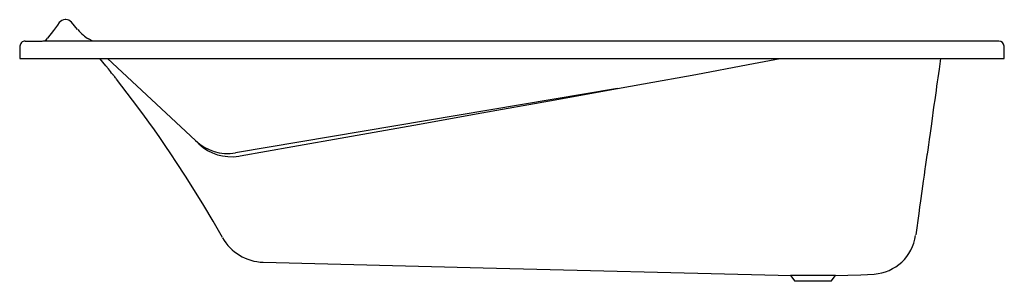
# Model space of a CAD drawing. Header units: millimetres. Extents: x 5120.18 to 5121.88, y 4492.18 to 4492.63.
import ezdxf

# ---------------------------------------------------------------- set-up
doc = ezdxf.new("R2010")
doc.units = ezdxf.units.MM
doc.layers.add('SANINDUSA', color=3, linetype='Continuous')

msp = doc.modelspace()

# ---------------------------------------------------------------- linework, layer by layer
at = {"layer": 'SANINDUSA'}
for p, q in [((5120.2544, 4492.6314), (5120.2536, 4492.6314)), ((5120.255, 4492.6314), (5120.2544, 4492.6314)), ((5120.2753, 4492.6143), (5120.2645, 4492.627)), ((5120.1755, 4492.5855), (5120.1752, 4492.5644)), ((5120.1845, 4492.5943), (5120.2138, 4492.5943)), ((5121.7889, 4492.594), (5120.2153, 4492.594)), ((5120.3016, 4492.594), (5120.2981, 4492.5958)), ((5121.8667, 4492.5944), (5121.7889, 4492.594)), ((5121.8762, 4492.5644), (5121.8758, 4492.5856)), ((5120.1752, 4492.5644), (5120.1812, 4492.5644)), ((5120.1812, 4492.5644), (5121.8702, 4492.5644)), ((5120.479, 4492.4221), (5120.3269, 4492.5644)), ((5121.8702, 4492.5644), (5121.8762, 4492.5644)), ((5121.2079, 4492.5122), (5120.548, 4492.4007)), ((5120.4849, 4492.4166), (5120.479, 4492.4221)), ((5121.4855, 4492.1893), (5121.507, 4492.1885)), ((5121.507, 4492.1885), (5121.5141, 4492.1786)), ((5121.5457, 4492.1885), (5121.507, 4492.1885)), ((5121.5457, 4492.1786), (5121.5141, 4492.1786)), ((5121.5843, 4492.1885), (5121.5457, 4492.1885)), ((5121.5772, 4492.1786), (5121.5457, 4492.1786)), ((5121.5772, 4492.1786), (5121.5843, 4492.1885)), ((5121.5843, 4492.1885), (5121.6057, 4492.1893))]:
    msp.add_line(p, q, dxfattribs=at)
for points in [[(5120.2435, 4492.6263), (5120.2404, 4492.6221), (5120.2335, 4492.6128), (5120.2234, 4492.5992)], [(5120.2981, 4492.5958), (5120.2973, 4492.5963), (5120.2962, 4492.597)], [(5120.5254, 4492.2544), (5120.5092, 4492.2828), (5120.4931, 4492.31), (5120.4772, 4492.336), (5120.4616, 4492.3607), (5120.4463, 4492.3843), (5120.4364, 4492.3992), (5120.4267, 4492.4135), (5120.4172, 4492.4273), (5120.4078, 4492.4407), (5120.3982, 4492.4542), (5120.3879, 4492.4684), (5120.3702, 4492.4923), (5120.3519, 4492.5163), (5120.3426, 4492.5282), (5120.3416, 4492.5295), (5120.3405, 4492.5308), (5120.3395, 4492.5322), (5120.3384, 4492.5335), (5120.3376, 4492.5345), (5120.3374, 4492.5348), (5120.3371, 4492.5352), (5120.3357, 4492.5369), (5120.334, 4492.5391), (5120.3318, 4492.5418), (5120.3283, 4492.5462), (5120.324, 4492.5516), (5120.3189, 4492.5578), (5120.3135, 4492.5644)], [(5121.2079, 4492.5122), (5121.2531, 4492.5202), (5121.3434, 4492.5366), (5121.4336, 4492.5536), (5121.4887, 4492.5644)], [(5121.766, 4492.5644), (5121.7654, 4492.5597), (5121.7634, 4492.5458), (5121.7613, 4492.5308), (5121.7603, 4492.5236), (5121.7592, 4492.5163), (5121.7582, 4492.5087), (5121.7571, 4492.5009), (5121.7559, 4492.4927), (5121.7547, 4492.4837), (5121.7535, 4492.4751), (5121.7514, 4492.4606), (5121.7496, 4492.4473), (5121.7479, 4492.4352), (5121.7463, 4492.4243), (5121.745, 4492.4146), (5121.7438, 4492.406), (5121.7427, 4492.3987), (5121.7424, 4492.3967), (5121.7419, 4492.3931), (5121.7414, 4492.3891), (5121.7408, 4492.385), (5121.7402, 4492.381), (5121.7397, 4492.377), (5121.7391, 4492.3731), (5121.7376, 4492.3625), (5121.7362, 4492.3522), (5121.7337, 4492.3346), (5121.7314, 4492.3181), (5121.7298, 4492.3068), (5121.7283, 4492.2958), (5121.7266, 4492.2837), (5121.7248, 4492.2714), (5121.7231, 4492.259)], [(5120.5559, 4492.3956), (5120.6473, 4492.4118), (5120.7387, 4492.4281), (5120.856, 4492.4491), (5120.9733, 4492.4701), (5121.0905, 4492.4912), (5121.2079, 4492.5122)], [(5120.5537, 4492.3954), (5120.5538, 4492.3954), (5120.5559, 4492.3956)], [(5120.5959, 4492.2117), (5120.9759, 4492.2022), (5121.4856, 4492.1893)], [(5121.6057, 4492.1893), (5121.6285, 4492.1899), (5121.6512, 4492.1912)]]:
    msp.add_lwpolyline(points, dxfattribs=at)
for centre, radius, start, end in [((5120.2536, 4492.6189), 0.0125, 90, 143.5359), ((5120.255, 4492.6189), 0.0125, 40.4765, 90.0001), ((5120.3508, 4492.6794), 0.0996, 220.7578, 228.7979), ((5120.3143, 4492.636), 0.0429, 227.2777, 241.6872), ((5120.1845, 4492.5853), 0.00894, 88.6671, 178.9783), ((5120.2138, 4492.6063), 0.012, 270, 323.5359), ((5120.2385, 4492.4938), 0.1182, 60.7712, 62.0414), ((5121.8669, 4492.5854), 0.00895, 0.9784, 90.8833), ((5120.5349, 4492.4806), 0.0809, 226.2867, 279.3043), ((5120.5401, 4492.4736), 0.0794, 225.9016, 279.8438), ((5120.598, 4492.2947), 0.083, 209.2814, 268.552), ((5121.6457, 4492.269), 0.078, 274.0374, 352.0003)]:
    msp.add_arc(centre, radius, start, end, dxfattribs=at)

doc.saveas('drawing.dxf')
